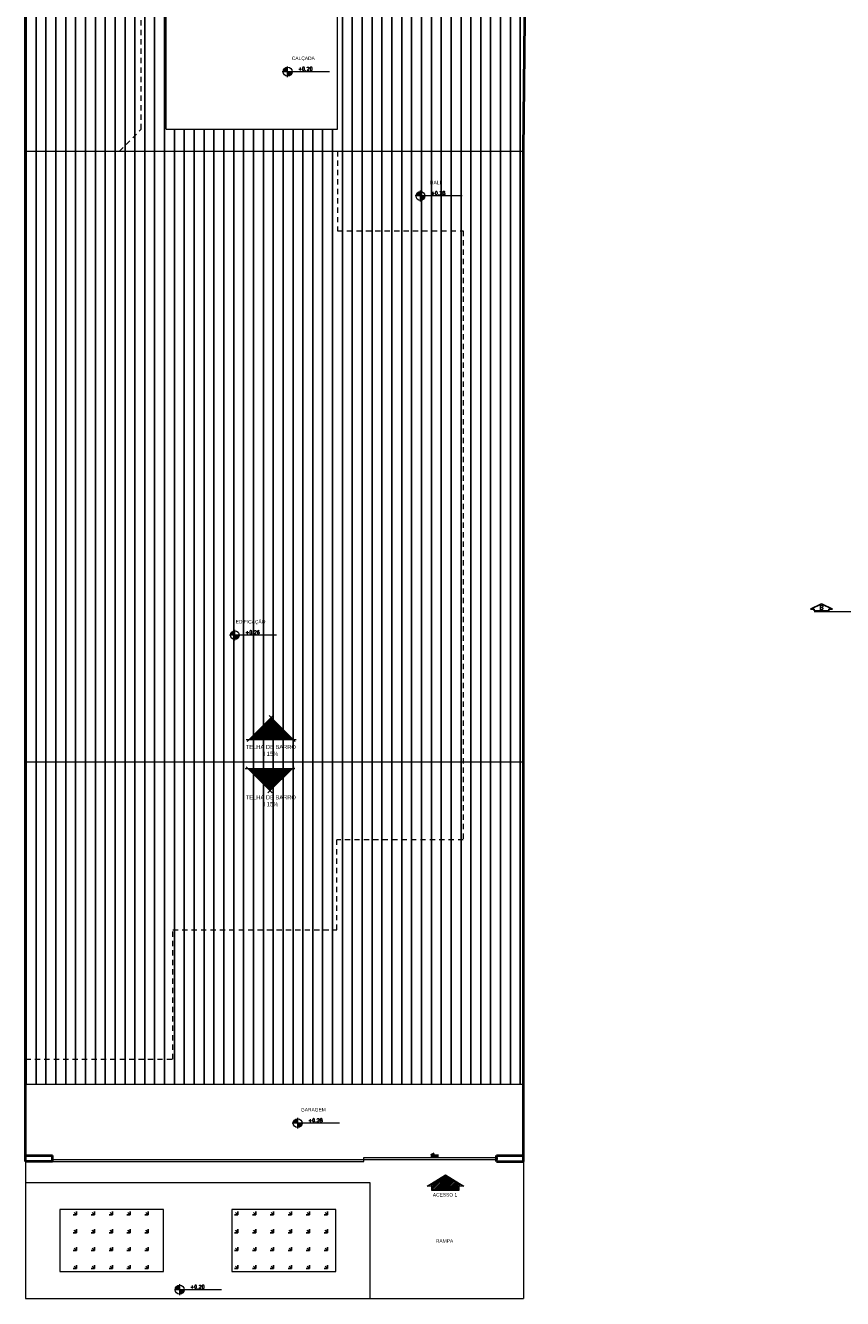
# Model space of a CAD drawing. Header units: millimetres. Extents: x 26 to 1362, y 24 to 358.
# Tile 52 of 256: x 522 to 542, y 132 to 163. Entities that reach past the tile are written whole.
import ezdxf
from ezdxf.lldxf.tags import DXFTag

# ---------------------------------------------------------------- set-up
doc = ezdxf.new("R2010")
doc.units = ezdxf.units.MM
doc.linetypes.add('ACAD_ISO10W100', pattern=[18, 12, -3, 0, -3])
doc.linetypes.add('HIDDEN', pattern=[9.525, 6.35, -3.175])
for name, color, linetype in [('ARQ-DETALHAMENTO', 7, 'ACAD_ISO10W100'), ('ARQ-HACHURA', 252, 'Continuous'), ('MB-VEGETAÇÃO', 84, 'Continuous')]:
    doc.layers.add(name, color=color, linetype=linetype)
for name, color, linetype, lineweight in [('ARQ. TEXTO', 7, 'Continuous', 13), ('MB_ALVENARIA', 7, 'Continuous', 40), ('MB_ESQUADRIA', 7, 'Continuous', 5), ('MB_TEXTO_0', 7, 'Continuous', 13), ('MB_VISTA_3', 7, 'Continuous', 9), ('Símbolos', 7, 'Continuous', 20), ('TEXTO', 7, 'Continuous', 20)]:
    doc.layers.add(name, color=color, linetype=linetype, lineweight=lineweight)
doc.styles.add('AVANT', font='txt')
doc.styles.add('ROMANS', font='romans.shx')
tags = doc.linetypes.add('DASHDOT', pattern=[1, 0.5, -0.25, 0, -0.25]).pattern_tags.tags
tags[10:11] = [DXFTag(74, 4), DXFTag(75, 0), DXFTag(340, '0'), DXFTag(46, 1.0), DXFTag(50, 0.0), DXFTag(44, 0.0), DXFTag(45, 0.0)]
tags[8:9] = [DXFTag(74, 4), DXFTag(75, 0), DXFTag(340, '0'), DXFTag(46, 1.0), DXFTag(50, 0.0), DXFTag(44, 0.0), DXFTag(45, 0.0)]
tags[6:7] = [DXFTag(74, 4), DXFTag(75, 0), DXFTag(340, '0'), DXFTag(46, 1.0), DXFTag(50, 0.0), DXFTag(44, 0.0), DXFTag(45, 0.0)]
tags[4:5] = [DXFTag(74, 4), DXFTag(75, 0), DXFTag(340, '0'), DXFTag(46, 1.0), DXFTag(50, 0.0), DXFTag(44, 0.0), DXFTag(45, 0.0)]

# ---------------------------------------------------------------- blocks, each defined once
blk = doc.blocks.new('TELHADO INCLINAÇÃO')
h = blk.add_hatch()
h.set_pattern_fill('ANSI31', color=9, scale=0.025, style=0)
h.set_pattern_definition([(45, (-277.708516, -454.53052), (-0.056126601, 0.056126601), [])])
h.paths.add_polyline_path([(-2.63, -0.88), (2.64, -0.88), (0, 1.75)])
for p, q in [((0.25, 2.01), (-2.89, -1.13)), ((-0.25, 2.01), (2.89, -1.13)), ((3, -0.88), (-3, -0.88))]:
    blk.add_line(p, q)
blk = doc.blocks.new('IND')
at = {"layer": 'MB_TEXTO_0'}
h = blk.add_hatch(dxfattribs=at)
h.set_pattern_fill('ANSI31', color=256, scale=0.002, style=0)
h.set_pattern_definition([(45, (-534.5259253, -205.745736), (-0.00449012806, 0.00449012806), [])])
h.paths.add_polyline_path([(0.0308, 0.0766), (0.0308, 0.0665), (0.006, 0.0665), (0.006, -0.0665), (0.0308, -0.0665), (0.0308, -0.0766), (0.0777, 0)])
at = {"layer": 'MB_TEXTO_0', "linetype": 'Continuous'}
for points in [[(0.0248, -0.0979), (0.0847, 0), (0.0248, 0.0979), (0.0248, 0.0725), (0, 0.0725), (0, -0.0725), (0.0248, -0.0725)], [(0.0777, 0), (0.0308, -0.0766), (0.0308, -0.0665), (0.006, -0.0665), (0.006, 0.0665), (0.0308, 0.0665), (0.0308, 0.0766)]]:
    blk.add_lwpolyline(points, close=True, dxfattribs=at)
blk = doc.blocks.new('NÍVEL PLANTA - INDICAÇÃO')
at = {"transparency": 33554687}
h = blk.add_hatch(color=9, dxfattribs=at)
h.paths.add_polyline_path([(0.212, 0), (0.212, -0.32, 0.414214), (0.532, 0)])
h.paths.add_polyline_path([(0.212, 0), (0.212, 0.32, 0.414214), (-0.108, 0)])
for p, q in [((3.236, 0), (-0.178, 0)), ((0.212, -0.39), (0.212, 0.39))]:
    blk.add_line(p, q, dxfattribs=at)
blk.add_circle((0.212, 0), 0.32, dxfattribs=at)

msp = doc.modelspace()

# ---------------------------------------------------------------- hatches: boundary and pattern name
at = {"layer": 'ARQ-HACHURA'}
h = msp.add_hatch(dxfattribs=at)
h.set_pattern_fill('LINE', color=256, scale=0.075, angle=90)
h.set_pattern_definition([(90, (21.59329, -73.2921), (-0.238125, 1e-17), [])])
h.paths.add_polyline_path([(534.1571, 163.7629), (529.6346, 163.7629), (529.6346, 160.1408), (525.5046, 160.1408), (525.5046, 163.7629), (522.1146, 163.7629), (522.1146, 163.1629), (523.7654, 163.1629), (523.3074, 163.6209), (524.3659, 163.6209), (523.9079, 163.1629), (524.9046, 163.1629), (524.9046, 160.1408), (524.3768, 159.6129), (534.1146, 159.6129)])
h.paths.add_polyline_path([(532.1258, 163.044), (531.5966, 163.5732), (532.655, 163.5732)], flags=16)
h.paths.add_polyline_path([(524.9046, 163.1629), (523.9079, 163.1629), (523.8366, 163.0917), (523.7654, 163.1629), (522.1146, 163.1629), (522.1146, 159.6129), (524.3768, 159.6129), (524.9046, 160.1408)], flags=17)
h.paths.add_polyline_path([(532.6646, 157.6929), (529.6346, 157.6929), (529.6346, 159.6129), (522.1146, 159.6129), (522.1146, 144.8929), (532.6646, 144.8929)])
h.paths.add_polyline_path([(528.564, 145.4305), (527.5055, 145.4305), (528.0347, 145.9598)], flags=16)
h.paths.add_polyline_path([(534.1146, 159.6129), (529.6346, 159.6129), (529.6346, 157.6929), (532.6646, 157.6929), (532.6646, 144.8929), (534.1146, 144.8929)])
h.paths.add_polyline_path([(534.1146, 144.8929), (532.6646, 144.8929), (532.6646, 143.0129), (529.6146, 143.0129), (529.6146, 140.8429), (525.6646, 140.8429), (525.6646, 137.7229), (522.1146, 137.7229), (522.1146, 137.1229), (534.1146, 137.1229)])
h.paths.add_polyline_path([(529.6146, 143.0129), (532.6646, 143.0129), (532.6646, 144.8929), (522.1146, 144.8929), (522.1146, 137.7229), (525.6646, 137.7229), (525.6646, 140.8429), (529.6146, 140.8429)], flags=17)
h.paths.add_polyline_path([(528.5376, 144.7237), (528.0084, 144.1945), (527.4791, 144.7237)], flags=16)
h.paths.add_polyline_path([(531.4603, 162.6424), (532.8293, 162.6424), (532.8293, 162.9591), (531.4603, 162.9591)], flags=24)
h.paths.add_polyline_path([(523.1711, 162.6901), (524.5401, 162.6901), (524.5401, 163.0067), (523.1711, 163.0067)], flags=24)
h.paths.add_polyline_path([(527.3428, 145.0069), (528.7118, 145.0069), (528.7118, 145.3236), (527.3428, 145.3236)], flags=24)
h.paths.add_polyline_path([(527.3428, 143.7929), (528.7118, 143.7929), (528.7118, 144.1095), (527.3428, 144.1095)], flags=24)
at = {"layer": 'MB-VEGETAÇÃO'}
h = msp.add_hatch(dxfattribs=at)
h.set_pattern_fill('GRASS', color=256, scale=0.017, angle=45)
h.set_pattern_definition([(135, (21.5933, -73.2921), (-0.4318, 0), [0.0809625, -0.5296949]), (90, (21.5933, -73.2921), (-0.4318, 0), [0.0809625, -0.3508375]), (180, (21.5933, -73.2921), (-3e-17, -0.4318), [0.0809625, -0.3508375])])
h.paths.add_polyline_path([(525.4396, 132.6029), (525.4396, 134.1029), (522.9396, 134.1029), (522.9396, 132.6029)])
h.paths.add_polyline_path([(529.5896, 132.6029), (529.5896, 134.1029), (527.0896, 134.1029), (527.0896, 132.6029)])

# ---------------------------------------------------------------- linework, layer by layer
at = {"layer": 'ARQ-DETALHAMENTO'}
msp.add_lwpolyline([(541.1191, 148.5342), (541.4746, 148.5342), (541.4746, 148.5675), (541.5635, 148.5675), (541.2968, 148.7008), (541.0302, 148.5675), (541.1191, 148.5675), (541.1191, 148.5342)], dxfattribs=at)
at = {"layer": 'MB_ALVENARIA'}
for p, q in [((522.1146, 135.2529), (522.1146, 180.1729)), ((534.1146, 135.2529), (534.1146, 159.6129)), ((522.1146, 135.4029), (522.7646, 135.4029)), ((522.7646, 135.2529), (522.7646, 135.4029)), ((531.96, 135.4401), (531.8851, 135.4047)), ((531.8851, 135.4047), (532.0655, 135.4047)), ((533.4646, 135.4029), (534.1146, 135.4029)), ((533.4646, 135.2529), (533.4646, 135.4029)), ((533.4646, 135.3529), (533.4646, 135.3029)), ((522.7646, 135.2529), (522.1146, 135.2529)), ((533.4646, 135.2529), (534.1146, 135.2529))]:
    msp.add_line(p, q, dxfattribs=at)
at = {"layer": 'MB_ALVENARIA', "lineweight": 5}
for p, q in [((522.1146, 135.2529), (522.1146, 131.9529)), ((534.1146, 135.2529), (534.1146, 131.9529)), ((522.1146, 134.7529), (530.4146, 134.7529)), ((530.4146, 134.7529), (530.4146, 131.9529)), ((525.4396, 134.1029), (522.9396, 134.1029)), ((522.9396, 134.1029), (522.9396, 132.6029)), ((525.4396, 132.6029), (525.4396, 134.1029)), ((529.5896, 134.1029), (527.0896, 134.1029)), ((527.0896, 134.1029), (527.0896, 132.6029)), ((529.5896, 132.6029), (529.5896, 134.1029)), ((522.9396, 132.6029), (525.4396, 132.6029)), ((527.0896, 132.6029), (529.5896, 132.6029)), ((522.1146, 131.9529), (534.1146, 131.9529))]:
    msp.add_line(p, q, dxfattribs=at)
at = {"layer": 'MB_ALVENARIA'}
msp.add_lwpolyline([(534.1146, 159.6129), (534.2446, 172.3129)], dxfattribs=at)
at = {"layer": 'MB_ESQUADRIA', "linetype": 'HIDDEN', "ltscale": 0.02}
for p, q in [((529.6146, 140.8429), (529.6146, 143.0129)), ((525.6646, 137.7229), (525.6646, 140.8429)), ((525.6646, 140.8429), (529.6146, 140.8429)), ((522.1146, 137.7229), (525.6646, 137.7229))]:
    msp.add_line(p, q, dxfattribs=at)
at = {"layer": 'MB_ESQUADRIA'}
for p, q in [((530.2646, 135.2529), (530.2646, 135.3529)), ((530.2646, 135.3529), (533.4646, 135.3529)), ((522.7646, 135.3029), (533.4646, 135.3029)), ((522.7646, 135.2529), (530.2646, 135.2529))]:
    msp.add_line(p, q, dxfattribs=at)
at = {"layer": 'MB_ESQUADRIA', "linetype": 'HIDDEN', "ltscale": 0.02}
for points in [[(524.9046, 160.1408), (524.9046, 163.1629), (522.1146, 163.1629)], [(524.3768, 159.6129), (524.9046, 160.1408)], [(524.3768, 159.6129), (529.6346, 159.6129), (529.6346, 157.6929), (532.6646, 157.6929), (532.6646, 143.0129), (529.6146, 143.0129)]]:
    msp.add_lwpolyline(points, dxfattribs=at)
at = {"layer": 'MB_VISTA_3'}
for p, q in [((525.5046, 160.1408), (525.5046, 163.7629)), ((529.6346, 160.1408), (529.6346, 163.7629)), ((525.5046, 160.1408), (529.6346, 160.1408)), ((522.1146, 159.6129), (534.1146, 159.6129)), ((522.1146, 144.8929), (534.1146, 144.8929)), ((522.1146, 137.1229), (534.1146, 137.1229))]:
    msp.add_line(p, q, dxfattribs=at)
at = {"layer": 'TEXTO', "linetype": 'DASHDOT', "ltscale": 2}
msp.add_lwpolyline([(541.1175, 148.5115), (558.4214, 148.5115)], dxfattribs=at)

# ---------------------------------------------------------------- block references
at = {"color": 0, "linetype": 'ByBlock', "lineweight": -2, "xscale": -4.5, "yscale": 4.5, "zscale": 4.5, "rotation": 269.9999999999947}
msp.add_blockref('IND', (532.2338, 134.5536), dxfattribs=at)
at = {"layer": 'ARQ. TEXTO', "transparency": 33554687, "xscale": 0.3322466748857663, "yscale": 0.3322466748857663, "zscale": 0.3322466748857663}
for p in [(528.3618, 161.5262), (531.5614, 158.5308), (527.0906, 147.9443), (528.6042, 136.1808), (525.7609, 132.1658)]:
    msp.add_blockref('NÍVEL PLANTA - INDICAÇÃO', p, dxfattribs=at)
at = {"layer": 'Símbolos', "transparency": 33554687, "xscale": -0.1999999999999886, "yscale": 0.1999999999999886, "zscale": 0.1999999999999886}
msp.add_blockref('TELHADO INCLINAÇÃO', (528.0347, 145.607), dxfattribs=at)
at = {"layer": 'Símbolos', "transparency": 33554687, "xscale": -0.1999999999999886, "yscale": 0.1999999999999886, "zscale": 0.1999999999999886, "rotation": 180}
msp.add_blockref('TELHADO INCLINAÇÃO', (528.0084, 144.5473), dxfattribs=at)

# ---------------------------------------------------------------- texts
at = {"layer": 'ARQ-DETALHAMENTO', "insert": (541.2958, 148.6085), "char_height": 0.1, "attachment_point": 5, "style": 'ROMANS'}
msp.add_mtext('B', dxfattribs=at)
at = {"layer": 'MB_TEXTO_0', "style": 'AVANT'}
msp.add_text('ACESSO 1', height=0.085, rotation=360, dxfattribs=at).set_placement((531.9306, 134.4116))
at = {"layer": 'MB_TEXTO_0', "char_height": 0.085, "attachment_point": 1, "style": 'AVANT'}
for s, insert in [('\\pxqc;CALÇADA', (527.7008, 161.892)), ('\\pxqc;HALL', (530.9004, 158.8966)), ('\\pxqc;EDIFICAÇÃO', (526.4296, 148.3101)), ('\\pxqc;GARAGEM', (527.9433, 136.5466)), ('\\pxqc;RAMPA', (531.1034, 133.3836))]:
    msp.add_mtext_dynamic_manual_height_columns(s, width=2.217684, gutter_width=0.2, heights=[0], dxfattribs=dict(at, insert=insert))
at = {"layer": 'MB_TEXTO_0', "char_height": 0.085, "width": 0.695641, "attachment_point": 1, "style": 'AVANT'}
for s, insert in [('{\\Fromans|c0;+0.20}', (528.6841, 161.637)), ('{\\Fromans|c0;+0.28}', (531.8838, 158.6416)), ('{\\Fromans|c0;+0.26}', (527.4129, 148.0551)), ('{\\Fromans|c0;+0.28}', (528.9266, 136.2916)), ('{\\Fromans|c0;+0.20}', (526.0832, 132.2766))]:
    msp.add_mtext(s, dxfattribs=dict(at, insert=insert))
at = {"layer": 'MB_TEXTO_0', "transparency": 33554687, "char_height": 0.1, "width": 2.299509, "attachment_point": 4, "style": 'AVANT'}
for insert in [(526.8776, 145.1653), (526.8776, 143.9512)]:
    msp.add_mtext('\\pxqc;TELHA DE BARRO\\PI 15%', dxfattribs=dict(at, insert=insert))

doc.saveas('drawing.dxf')
